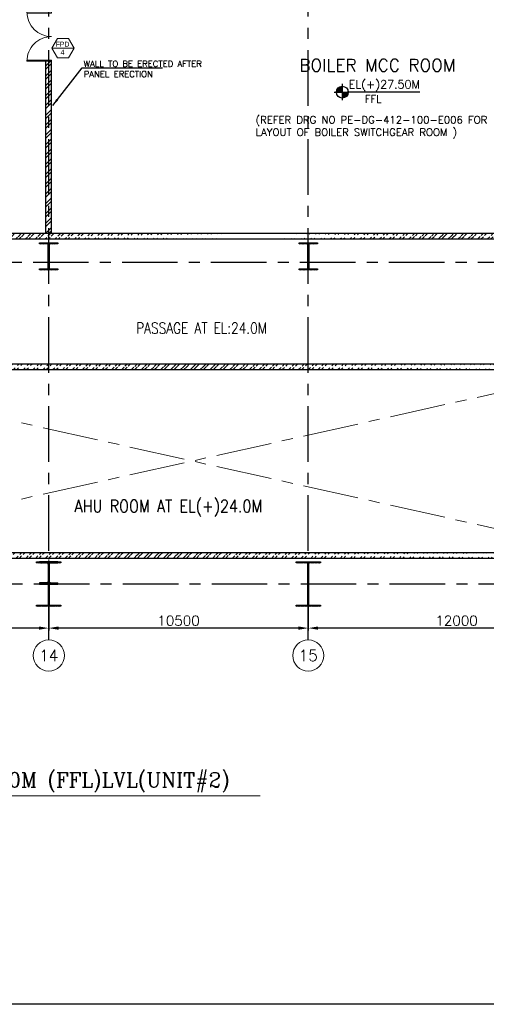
# Model space of a CAD drawing. Header units: inches. Extents: x 0 to 1544102, y -287698 to 23144100.
# Tile 70 of 256: x 547537 to 566418, y -206482 to -166671. Entities that reach past the tile are written whole.
import ezdxf
from ezdxf.enums import TextEntityAlignment as Align

# ---------------------------------------------------------------- set-up
doc = ezdxf.new("R2010")
doc.units = ezdxf.units.IN
doc.header["$LTSCALE"] = 1800
doc.header["$MEASUREMENT"] = 0
doc.linetypes.add('CENTER', pattern=[2, 1.25, -0.25, 0.25, -0.25])
doc.layers.get('0').update_dxf_attribs({"color": 253, "lineweight": 9})
for name, color, linetype in [('1', 7, 'Continuous'), ('COL', 1, 'Continuous'), ('DIM', 4, 'Continuous'), ('GRID', 251, 'CENTER'), ('TEXT', 3, 'Continuous'), ('WALL', 6, 'Continuous')]:
    doc.layers.add(name, color=color, linetype=linetype)
for name, color, linetype, lineweight in [('2CON', 1, 'Continuous', 13), ('A-CUT OUT', 3, 'Continuous', 30), ('A-DOOR', 31, 'Continuous', 9), ('A-WIN TAG', 3, 'Continuous', 13), ('A-WIN TAG TEXT', 3, 'Continuous', 13), ('CEN', 2, 'CENTER', 15), ('CL', 8, 'CENTER', 15), ('dimension line', 4, 'Continuous', 13), ('TIT', 4, 'Continuous', 13), ('WALL HATCH', 251, 'Continuous', 13)]:
    doc.layers.add(name, color=color, linetype=linetype, lineweight=lineweight)
doc.styles.add('ARCHITECTURE', font='stylu.ttf')
doc.styles.add('COMPLEX', font='complex')
doc.styles.add('ROMANS', font='romans.shx')
doc.styles.add('ROMANT', font='romant')
doc.styles.add('SIMPLEX-25', font='simplex.shx')
doc.styles.get("Standard").update_dxf_attribs({"font": 'arial.ttf'})
doc.dimstyles.new('DIM100 x2', dxfattribs={"dimscale": 0, "dimtxt": 400, "dimasz": 400, "dimexe": 100, "dimexo": 100, "dimgap": 100, "dimtad": 1, "dimdec": 0, "dimzin": 13, "dimdsep": 46, "dimtxsty": 'ROMANS', "dimblk2": 'OBLIQUE', "dimcen": 100, "dimdle": 100, "dimclrd": 9, "dimclre": 9, "dimclrt": 4, "dimadec": 0, "dimazin": 0, "dimtfac": 1.1, "dimtdec": 0, "dimtix": 1, "dimtmove": 2, "dimatfit": 3, "dimfxl": 1, "dimtolj": 1, "dimtzin": 13, "dimarcsym": 0})
doc.dimstyles.new('USER175', dxfattribs={"dimscale": 175, "dimtxt": 2, "dimasz": 1.75, "dimexe": 0, "dimexo": 0, "dimgap": 0.5, "dimtad": 1, "dimdec": 0, "dimzin": 0, "dimdsep": 46, "dimtxsty": 'ROMANS', "dimcen": 0, "dimclrd": 4, "dimclre": 4, "dimclrt": 4, "dimadec": 0, "dimazin": 0, "dimtfac": 0.09, "dimtdec": 0, "dimtix": 1, "dimtofl": 0, "dimtmove": 0, "dimatfit": 3, "dimfxl": 1, "dimtolj": 1, "dimtzin": 0, "dimarcsym": 0})
pattern_1 = [(45, (0, -210), (-198.87378, 198.87378), []), (45, (132.58, -210), (-198.87378, 198.87378), [])]

# ---------------------------------------------------------------- blocks, each defined once
blk = doc.blocks.new('B-ROW COLUMN')
at = {"layer": 'COL'}
h = blk.add_hatch(dxfattribs=at)
h.set_pattern_fill('ANSI31', color=256, scale=200, style=0)
h.set_pattern_definition([(45, (155648.048, 63141.767), (-17.67767, 17.67767), [])])
h.paths.add_polyline_path([(171095, 85178), (172085, 85178), (172085, 85128), (171095, 85128)])
h.paths.add_polyline_path([(171574, 86878), (171606, 86878), (171606, 85178), (171574, 85178)])
h.paths.add_polyline_path([(171095, 86928), (172085, 86928), (172085, 86878), (171095, 86878)])
blk.add_line((171590, 85128), (171590, 86928))
at = {"layer": 'CEN'}
for p, q in [((171590, 85128), (171590, 86928)), ((171399, 86028), (171782, 86028))]:
    blk.add_line(p, q, dxfattribs=at)
at = {"layer": 'COL'}
for points in [[(171095, 86928), (172085, 86928), (172085, 86878), (171095, 86878)], [(171574, 86878), (171606, 86878), (171606, 85178), (171574, 85178)], [(171095, 85178), (172085, 85178), (172085, 85128), (171095, 85128)]]:
    blk.add_lwpolyline(points, close=True, dxfattribs=at)
blk = doc.blocks.new('*D709')
at = {"layer": 'dimension line', "color": 9, "lineweight": -2, "transparency": 16777216}
for p, q in [((559214, -189746), (559214, -191371)), ((571214, -190890), (571214, -191371)), ((570814, -191271), (559614, -191271))]:
    blk.add_line(p, q, dxfattribs=at)
at = {"layer": 'dimension line', "color": 9, "transparency": 16777216}
for points in [[(559614, -191205), (559614, -191338), (559214, -191271)], [(570814, -191205), (570814, -191338), (571214, -191271)]]:
    blk.add_solid(points, dxfattribs=at)
at = {"layer": 'dimension line', "color": 4, "transparency": 16777216, "insert": (565214, -190971), "char_height": 400, "attachment_point": 5, "style": 'ROMANS'}
blk.add_mtext('\\A1;12000', dxfattribs=at)
blk = doc.blocks.new('_Oblique')
at = {"color": 0, "linetype": 'ByBlock', "lineweight": -2}
blk.add_line((-0.5, -0.5), (0.5, 0.5), dxfattribs=at)
blk = doc.blocks.new('*D710')
at = {"layer": 'dimension line', "color": 9, "lineweight": -2, "transparency": 16777216}
for p, q in [((538214, -189746), (538214, -191371)), ((548714, -190890), (548714, -191371)), ((548314, -191271), (538614, -191271))]:
    blk.add_line(p, q, dxfattribs=at)
at = {"layer": 'dimension line', "color": 9, "transparency": 16777216}
for points in [[(538614, -191205), (538614, -191338), (538214, -191271)], [(548314, -191205), (548314, -191338), (548714, -191271)]]:
    blk.add_solid(points, dxfattribs=at)
at = {"layer": 'dimension line', "color": 4, "transparency": 16777216, "insert": (543464, -190971), "char_height": 400, "attachment_point": 5, "style": 'ROMANS'}
blk.add_mtext('\\A1;10500', dxfattribs=at)
blk = doc.blocks.new('*D711')
at = {"layer": 'dimension line', "color": 9, "lineweight": -2, "transparency": 16777216}
for p, q in [((548714, -189746), (548714, -191371)), ((559214, -190890), (559214, -191371)), ((558814, -191271), (549114, -191271))]:
    blk.add_line(p, q, dxfattribs=at)
at = {"layer": 'dimension line', "color": 9, "transparency": 16777216}
for points in [[(549114, -191205), (549114, -191338), (548714, -191271)], [(558814, -191205), (558814, -191338), (559214, -191271)]]:
    blk.add_solid(points, dxfattribs=at)
at = {"layer": 'dimension line', "color": 4, "transparency": 16777216, "insert": (553964, -190971), "char_height": 400, "attachment_point": 5, "style": 'ROMANS'}
blk.add_mtext('\\A1;10500', dxfattribs=at)
blk = doc.blocks.new('GRD')
at = {"layer": 'CL', "linetype": 'Continuous'}
blk.add_circle((0, 419.99985), 419.99985, dxfattribs=at)
at = {"layer": 'CL', "color": 4, "style": 'COMPLEX'}
blk.add_attdef('GRD', text='', height=300, dxfattribs=at).set_placement((0, 419.99985), align=Align.MIDDLE)
blk = doc.blocks.new('B-ROW COLUMN (ABOVE 27.6M)')
at = {"layer": 'COL', "linetype": 'Continuous'}
h = blk.add_hatch(dxfattribs=at)
h.set_pattern_fill('ANSI31', color=256, scale=100, style=0)
h.set_pattern_definition([(45, (-1203962.571, 168010.577), (-8.83883476, 8.83883476), [])])
h.paths.add_polyline_path([(13, 500), (0, 500), (0, 150), (13, 150)])
h.paths.add_polyline_path([(0, 500), (-13, 500), (-13, 150), (0, 150)])
h.paths.add_polyline_path([(-370, 900), (-370, 852), (-89, 852), (-87, 852), (-85, 852), (-83, 852), (-82, 852), (-80, 851), (-78, 851), (-76, 851), (-74, 851), (-72, 850), (-71, 850), (-69, 849), (-67, 849), (-65, 848), (-64, 848), (-62, 847), (-60, 846), (-58, 846), (-57, 845), (-55, 844), (-53, 843), (-52, 842), (-50, 841), (-49, 840), (-47, 839), (-46, 838), (-44, 837), (-43, 836), (-41, 835), (-40, 834), (-38, 832), (-37, 831), (-36, 830), (-34, 829), (-33, 827), (-32, 826), (-31, 824), (-29, 823), (-28, 821), (-27, 820), (-26, 818), (-25, 817), (-24, 815), (-23, 814), (-22, 812), (-22, 810), (-21, 809), (-20, 807), (-19, 805), (-19, 804), (-18, 802), (-17, 800), (-17, 798), (-16, 797), (-16, 795), (-15, 793), (-15, 791), (-15, 789), (-14, 788), (-14, 786), (-14, 784), (-14, 782), (-14, 780), (-14, 778), (-13, 776), (-13, 500), (0, 500), (0, 900)])
h.paths.add_polyline_path([(370, 852), (370, 900), (0, 900), (0, 500), (13, 500), (13, 776), (14, 778), (14, 780), (14, 782), (14, 784), (14, 786), (14, 788), (15, 789), (15, 791), (15, 793), (16, 795), (16, 797), (17, 798), (17, 800), (18, 802), (19, 804), (19, 805), (20, 807), (21, 809), (22, 810), (22, 812), (23, 814), (24, 815), (25, 817), (26, 818), (27, 820), (28, 821), (29, 823), (31, 824), (32, 826), (33, 827), (34, 829), (36, 830), (37, 831), (38, 832), (40, 834), (41, 835), (43, 836), (44, 837), (46, 838), (47, 839), (49, 840), (50, 841), (52, 842), (53, 843), (55, 844), (57, 845), (58, 846), (60, 846), (62, 847), (64, 848), (65, 848), (67, 849), (69, 849), (71, 850), (72, 850), (74, 851), (76, 851), (78, 851), (80, 851), (82, 852), (83, 852), (85, 852), (87, 852), (89, 852)])
h.paths.add_polyline_path([(370, 0), (370, 48), (89, 48), (87, 48), (85, 48), (83, 48), (82, 48), (80, 49), (78, 49), (76, 49), (74, 49), (72, 50), (71, 50), (69, 51), (67, 51), (65, 52), (64, 52), (62, 53), (60, 54), (58, 54), (57, 55), (55, 56), (53, 57), (52, 58), (50, 59), (49, 60), (47, 61), (46, 62), (44, 63), (43, 64), (41, 65), (40, 66), (38, 68), (37, 69), (36, 70), (34, 71), (33, 73), (32, 74), (31, 76), (29, 77), (28, 79), (27, 80), (26, 82), (25, 83), (24, 85), (23, 86), (22, 88), (22, 90), (21, 91), (20, 93), (19, 95), (19, 96), (18, 98), (17, 100), (17, 102), (16, 103), (16, 105), (15, 107), (15, 109), (15, 111), (14, 112), (14, 114), (14, 116), (14, 118), (14, 120), (14, 122), (13, 124), (13, 150), (0, 150), (0, 0)])
h.paths.add_polyline_path([(-370, 48), (-370, 0), (0, 0), (0, 150), (-13, 150), (-13, 124), (-14, 122), (-14, 120), (-14, 118), (-14, 116), (-14, 114), (-14, 112), (-15, 111), (-15, 109), (-15, 107), (-16, 105), (-16, 103), (-17, 102), (-17, 100), (-18, 98), (-19, 96), (-19, 95), (-20, 93), (-21, 91), (-22, 90), (-22, 88), (-23, 86), (-24, 85), (-25, 83), (-26, 82), (-27, 80), (-28, 79), (-29, 77), (-31, 76), (-32, 74), (-33, 73), (-34, 71), (-36, 70), (-37, 69), (-38, 68), (-40, 66), (-41, 65), (-43, 64), (-44, 63), (-46, 62), (-47, 61), (-49, 60), (-50, 59), (-52, 58), (-53, 57), (-55, 56), (-57, 55), (-58, 54), (-60, 54), (-62, 53), (-64, 52), (-65, 52), (-67, 51), (-69, 51), (-71, 50), (-72, 50), (-74, 49), (-76, 49), (-78, 49), (-80, 49), (-82, 48), (-83, 48), (-85, 48), (-87, 48), (-89, 48)])
at = {"layer": 'CEN', "color": 2}
for p, q in [((0, 995), (0, -95)), ((-37, 450), (37, 450))]:
    blk.add_line(p, q, dxfattribs=at)
at = {"layer": 'COL'}
for p, q in [((-370, 900), (-370, 852)), ((370, 900), (-370, 900)), ((-89, 852), (-370, 852)), ((89, 852), (370, 852)), ((370, 852), (370, 900)), ((-13, 776), (-13, 124)), ((13, 776), (13, 124)), ((-89, 48), (-370, 48)), ((-370, 48), (-370, 0)), ((-370, 0), (370, 0)), ((89, 48), (370, 48)), ((370, 0), (370, 48))]:
    blk.add_line(p, q, dxfattribs=at)
for centre, major_axis, start_param, end_param in [((-89, 776), (-75.5, 0), 3.142177, 4.712973), ((89, 776), (-75.5, 0), -1.570153, 0.000644), ((-89, 124), (-75.5, 0.1), 1.572668, 3.143464), ((89, 124), (-75.5, 0.1), 0.001198, 1.571994)]:
    blk.add_ellipse(centre, major_axis=major_axis, ratio=1, start_param=start_param, end_param=end_param, dxfattribs=at)
blk = doc.blocks.new('C-ROW COLUMN (above17m)')
at = {"layer": 'COL'}
h = blk.add_hatch(dxfattribs=at)
h.set_pattern_fill('ANSI31', color=256, scale=200, style=0)
h.set_pattern_definition([(45, (-78771.347, -120071.694), (-17.6776695, 17.6776695), [])])
h.paths.add_polyline_path([(22, 755), (-22, 755), (-22, -255), (22, -255)])
h.paths.add_polyline_path([(370, -300), (370, -255), (-370, -255), (-370, -300)])
h.paths.add_polyline_path([(-370, 800), (-370, 755), (370, 755), (370, 800)])
at = {"layer": 'CEN'}
for p, q in [((0, -300), (0, 800)), ((-192, 0), (192, 0))]:
    blk.add_line(p, q, dxfattribs=at)
at = {"layer": 'COL'}
for points in [[(-370, 800), (370, 800), (370, 755), (-370, 755)], [(-22, 755), (22, 755), (22, -255), (-22, -255)], [(-370, -255), (370, -255), (370, -300), (-370, -300)]]:
    blk.add_lwpolyline(points, close=True, dxfattribs=at)
blk = doc.blocks.new('PL-FFL2')
at = {"layer": 'A-CUT OUT'}
h = blk.add_hatch(color=7, dxfattribs=at)
h.paths.add_polyline_path([(3.09, 1.96, 0.414214), (1.09, -0.04), (3.09, -0.04)])
h.paths.add_polyline_path([(5.09, -0.04), (3.09, -0.04), (3.09, -2.04, 0.414214)])
at = {"color": 1, "linetype": 'Continuous'}
for p, q in [((3.09, 2.74), (3.09, -2.74)), ((29.24, 0), (4.78, 0)), ((4.78, 0), (5.09, 0)), ((0.31, -0.04), (5.09, -0.04))]:
    blk.add_line(p, q, dxfattribs=at)
blk.add_circle((3.09, -0.04), 2, dxfattribs=at)
at = {"color": 4, "linetype": 'Continuous'}
blk.add_attdef('EL(+)', text='', height=2.75, dxfattribs=at).set_placement((18.98, 2.4), align=Align.MIDDLE)
at = {"color": 3, "linetype": 'Continuous'}
blk.add_attdef('XXX', text='', height=2.5, dxfattribs=at).set_placement((18.44, -3.52), align=Align.MIDDLE)
blk = doc.blocks.new('M_Double-Flush - 2000 X 2100 SD1-275612-Level 1')
at = {"layer": 'A-DOOR', "lineweight": 18}
for p, q in [((-1000, 1115), (-949, 1115)), ((-1000, 115), (-1000, 1115)), ((-949, 115), (-949, 1115)), ((949, 115), (949, 1114)), ((1000, 115), (1000, 1115)), ((-1000, 115), (-949, 115)), ((1000, 115), (949, 115))]:
    blk.add_line(p, q, dxfattribs=at)
at = {"layer": 'A-DOOR'}
for centre, start, end in [((-1000, 115), 0, 90), ((1000, 115), 90, 180)]:
    blk.add_arc(centre, 1000, start, end, dxfattribs=at)

msp = doc.modelspace()

# ---------------------------------------------------------------- hatches: boundary and pattern name
at = {"layer": 'WALL HATCH'}
h = msp.add_hatch(dxfattribs=at)
h.set_pattern_fill('ANSI32', color=256, scale=750, style=0)
h.paths.add_polyline_path([(548828.7, -168353.93), (548598.7, -168353.93), (548598.7, -175308.09), (548828.7, -175308.09)])
h.paths.add_polyline_path([(548598.7, -166353.93), (548828.7, -166353.93), (548828.7, -165988.09), (548598.7, -165988.09)])
h = msp.add_hatch(dxfattribs=at)
h.set_pattern_fill('ANSI32', color=256, scale=750, style=0)
h.set_pattern_definition(pattern_1)
edge = h.paths.add_edge_path()
edge.add_line((541063.7, -175308.09), (557298.96, -175308.09))
edge.add_line((541063.7, -175538.09), (557292.52, -175538.09))
edge.add_line((526788.7, -175308.09), (539063.7, -175308.09))
edge.add_line((526788.7, -175538.09), (539063.7, -175538.09))
h = msp.add_hatch(dxfattribs=at)
h.set_pattern_fill('ANSI32', color=256, scale=750, style=0)
h.set_pattern_definition(pattern_1)
edge = h.paths.add_edge_path()
edge.add_line((557287.31, -175308.09), (572385.04, -175308.09))
edge.add_line((557287.31, -175538.09), (572385.04, -175538.09))
h = msp.add_hatch(dxfattribs=at)
h.set_pattern_fill('ANSI32', color=256, scale=750, style=0)
h.set_pattern_definition([(45, (0, -106029.48), (-198.87378, 198.87378), []), (45, (132.58, -106029.48), (-198.87378, 198.87378), [])])
edge = h.paths.add_edge_path()
edge.add_line((537713.7, -180588.09), (571328.7, -180588.09))
edge.add_line((537943.7, -180818.09), (571098.7, -180818.09))
h = msp.add_hatch(dxfattribs=at)
h.set_pattern_fill('ANSI32', color=256, scale=750, style=0)
edge = h.paths.add_edge_path()
edge.add_line((533613.7, -188208.09), (572385.04, -188208.09))
edge.add_line((533613.7, -188438.09), (572385.04, -188438.09))

# ---------------------------------------------------------------- linework, layer by layer
at = {"layer": '1'}
msp.add_lwpolyline([(498457.71, -114173.09), (708709.5, -114173.09), (708709.5, -206481.81), (498457.71, -206481.81)], close=True, dxfattribs=at)
at = {"layer": '2CON'}
msp.add_line((549737.73, -167822.32), (548837.73, -167822.32), dxfattribs=at)
at = {"layer": 'A-WIN TAG'}
msp.add_lwpolyline([(549062.73, -167432.61), (548837.73, -167822.32), (549062.73, -168212.03), (549512.73, -168212.03), (549737.73, -167822.32), (549512.73, -167432.61)], close=True, dxfattribs=at)
at = {"layer": 'CEN'}
for p, q in [((537943.7, -188208.09), (571098.7, -180818.09)), ((537943.7, -180818.09), (571098.7, -188208.09))]:
    msp.add_line(p, q, dxfattribs=at)
at = {"layer": 'GRID'}
for p, q in [((548713.7, -191748), (548713.7, -129011.77)), ((548713.7, -191748), (548713.7, -129011.77)), ((559213.7, -191748), (559213.7, -129011.77)), ((571926.99, -176488.09), (522413.7, -176488.09)), ((571957.08, -189488.09), (522413.7, -189488.09))]:
    msp.add_line(p, q, dxfattribs=at)
at = {"layer": 'TIT'}
msp.add_line((536491.42, -198051.53), (557268.1, -198051.53), dxfattribs=at)
at = {"layer": 'WALL'}
for p, q in [((548598.7, -175308.09), (548598.7, -168353.93)), ((548828.7, -168353.93), (548598.7, -168353.93)), ((548828.7, -175308.09), (548828.7, -168353.93)), ((541063.7, -175308.09), (555288.31, -175308.09)), ((541063.7, -175538.09), (555288.31, -175538.09)), ((555288.31, -175308.09), (571908.7, -175308.09)), ((555288.31, -175538.09), (572385.04, -175538.09)), ((537713.7, -180588.09), (571328.7, -180588.09)), ((537943.7, -180818.09), (571098.7, -180818.09)), ((525173.25, -188208.09), (572385.04, -188208.09)), ((533613.7, -188438.09), (572385.04, -188438.09))]:
    msp.add_line(p, q, dxfattribs=at)

# ---------------------------------------------------------------- block references
for name, p in [('C-ROW COLUMN (above17m)', (548713.7, -176488.09)), ('C-ROW COLUMN (above17m)', (559213.7, -176488.09)), ('B-ROW COLUMN', (377123.48, -275515.71)), ('B-ROW COLUMN (ABOVE 27.6M)', (548713.7, -189488.09)), ('B-ROW COLUMN', (387623.48, -275515.71))]:
    msp.add_blockref(name, p)
at = {"layer": '1'}
ref = msp.add_blockref('PL-FFL2', (560218.83, -169596.6), dxfattribs=dict(at, xscale=120, yscale=120, zscale=120))
ref.add_attrib('XXX', 'FFL', dxfattribs={"layer": '0', "color": 3, "linetype": 'Continuous', "height": 300, "style": 'SIMPLEX-25'}).set_placement((561841.3, -169877.04), align=Align.MIDDLE)
ref.add_attrib('EL(+)', 'EL(+)27.50M', dxfattribs={"layer": '0', "color": 4, "linetype": 'Continuous', "height": 330, "style": 'SIMPLEX-25'}).set_placement((562289.93, -169308.95), align=Align.MIDDLE)
at = {"layer": 'A-DOOR', "rotation": 89.99999999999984}
msp.add_blockref('M_Double-Flush - 2000 X 2100 SD1-275612-Level 1', (548943.7, -167353.93), dxfattribs=at)
at = {"layer": 'DIM', "xscale": 1.5, "yscale": 1.5, "zscale": 1.5}
for p, values in [((548713.83, -193008), {'GRD': '14'}), ((559213.83, -193008), {'GRD': '15'})]:
    msp.add_blockref('GRD', p, dxfattribs=at).add_auto_attribs(values)

# ---------------------------------------------------------------- texts
at = {"layer": 'A-WIN TAG TEXT'}
for s, p in [('FPD', (549271.97, -167662.37)), ('4', (549271.97, -167984.11))]:
    msp.add_text(s, height=200, dxfattribs=at).set_placement(p, align=Align.MIDDLE)
at = {"layer": 'TEXT', "color": 3, "style": 'ROMANT'}
msp.add_text('BOILER MCC ROOM', height=500, dxfattribs=at).set_placement((558852.12, -168762.57))
at = {"layer": 'TEXT', "attachment_point": 1}
for s, insert, char_height, width, style in [('WALL TO BE ERECTED AFTER PANEL ERECTION', (550127.46, -168329.48), 250, 5292.7738, 'ROMANS'), ('(REFER DRG NO PE-DG-412-100-E006 FOR LAYOUT OF BOILER SWITCHGEAR ROOM )', (557085.81, -170571.33), 300, 10948.8519, 'ROMANS'), ('{\\Fcomplex|c0;PLAN AT EL(+)27.50M (FFL)LVL(UNIT#2)}', (538976.73, -197105.85), 600, 28835.4592, 'ARCHITECTURE')]:
    msp.add_mtext(s, dxfattribs=dict(at, insert=insert, char_height=char_height, width=width, style=style))
for s, width, insert, char_height, style in [('{\\W0.8;PASSAGE AT EL:24.0M}', 5943.9858, (552249.17, -178913.28), 450, 'ROMANS'), ('{\\W0.85;AHU ROOM AT EL(+)24.0M}', 9264.981, (549756.89, -186088.18), 500, 'ROMANT')]:
    msp.add_mtext_dynamic_manual_height_columns(s, width=width, gutter_width=1, heights=[0], dxfattribs=dict(at, insert=insert, char_height=char_height, style=style))

# ---------------------------------------------------------------- dimensions: what is measured, and where the dimension line sits
at = {"layer": 'dimension line'}
for base, p1, p2, picture, middle in [((538213.7, -191271.35), (548713.7, -190789.67), (538213.7, -189645.78), '*D710', (543463.7, -190971.35)), ((548713.7, -191271.35), (559213.7, -190789.67), (548713.7, -189645.78), '*D711', (553963.7, -190971.35)), ((559213.7, -191271.35), (571213.7, -190789.67), (559213.7, -189645.78), '*D709', (565213.7, -190971.35))]:
    dim = msp.add_linear_dim(base=base, p1=p1, p2=p2, angle=180, dimstyle='DIM100 x2', override={"dimscale": 1}, dxfattribs=at)
    dim.commit()
    dim.dimension.update_dxf_attribs({"geometry": picture, "text_midpoint": middle})

# ---------------------------------------------------------------- leaders
msp.add_leader([(548872.47, -170140.65), (550063.99, -168622.35), (553318.8, -168622.35)], dimstyle='USER175')

doc.saveas('drawing.dxf')
